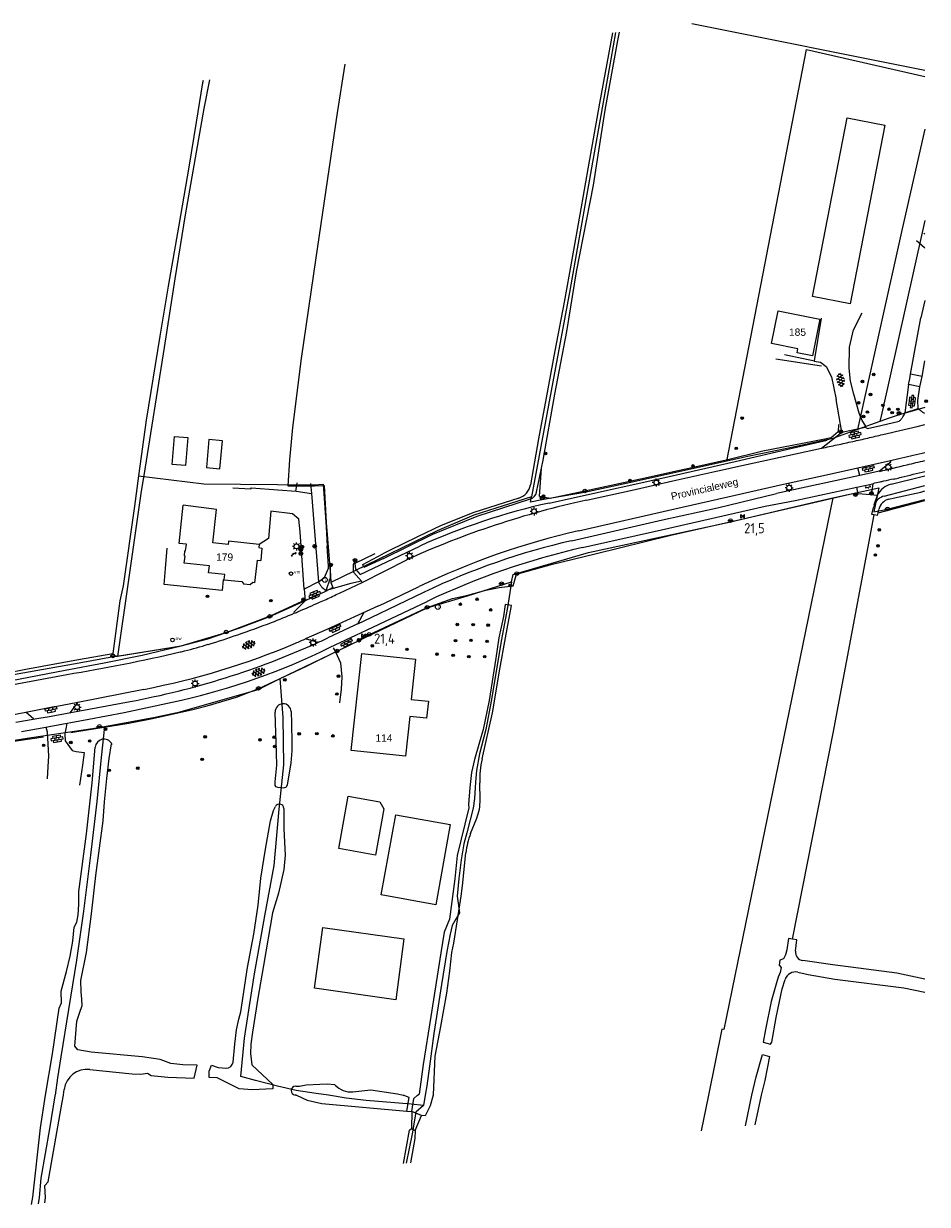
# Model space of a CAD drawing. Header units: metres. Extents: x 117922 to 130630, y 447724 to 454087.
# Tile 60 of 61: x 127068 to 127290, y 451473 to 451764. Entities that reach past the tile are written whole.
import ezdxf

# ---------------------------------------------------------------- set-up
doc = ezdxf.new("R2010")
doc.units = ezdxf.units.M
doc.layers.get('0').update_dxf_attribs({"color": 8})
for name, color, linetype, lineweight in [('B01', 8, 'Continuous', 0), ('B02', 8, 'Continuous', 0), ('B03', 8, 'Continuous', 0), ('G01', 8, 'Continuous', 0), ('Q05', 8, 'Continuous', 0), ('Q19', 8, 'Continuous', 0), ('T00', 8, 'Continuous', 0), ('T07', 8, 'Continuous', 0), ('T09', 8, 'Continuous', 0), ('V00', 8, 'Continuous', 0), ('W00', 8, 'Continuous', 0), ('Z02', 7, 'Continuous', 0), ('Z06', 7, 'Continuous', 0)]:
    doc.layers.add(name, color=color, linetype=linetype, lineweight=lineweight)
for name, color, linetype in [('SYM-GV1', 8, 'Continuous'), ('SYM-OV4', 8, 'Continuous'), ('TOPOT21', 8, 'Continuous'), ('TOPOT26', 8, 'Continuous'), ('TOPOT28', 8, 'Continuous'), ('TOPOT30', 1, 'Continuous'), ('TOPOT36', 8, 'Continuous'), ('TOPOT52', 8, 'Continuous'), ('TOPOT79', 8, 'Continuous'), ('TOPOT94', 8, 'Continuous')]:
    doc.layers.add(name, color=color, linetype=linetype)
doc.styles.add('ISO', font='ISO')
doc.styles.add('Z02', font='arial.ttf', dxfattribs={"height": 1.8})
doc.styles.add('Z06', font='arial.ttf', dxfattribs={"height": 1.8})

# ---------------------------------------------------------------- blocks, each defined once
blk = doc.blocks.new('asfalt6')
at = {"color": 0, "linetype": 'ByBlock', "lineweight": -2}
for p, q in [((-0.93, 0.18), (0.7, 1.13)), ((-0.89, -0.52), (0.89, 0.52)), ((-0.89, 0.52), (0.89, -0.52)), ((-0.76, 1.01), (0.3, 1.62)), ((-0.7, 1.13), (0.93, 0.18)), ((-0.3, 1.62), (0.76, 1.01)), ((-0.93, -0.18), (0.7, -1.13)), ((-0.76, -1.01), (0.3, -1.62)), ((-0.7, -1.13), (0.93, -0.18)), ((-0.3, -1.62), (0.76, -1.01))]:
    blk.add_line(p, q, dxfattribs=at)
blk = doc.blocks.new('paal')
at = {"color": 0}
for radius in [0.45, 0.2]:
    blk.add_circle((0, 0), radius, dxfattribs=at)
blk = doc.blocks.new('lichtmast')
at = {"color": 0}
for p, q in [((-0.6, 0), (-1, 0)), ((-0.71, 0.71), (-0.42, 0.42)), ((0, 0.6), (0, 1)), ((0.42, 0.42), (0.71, 0.71)), ((0.6, 0), (1, 0)), ((-0.42, -0.42), (-0.71, -0.71)), ((0, -0.6), (0, -1)), ((0.42, -0.42), (0.71, -0.71))]:
    blk.add_line(p, q, dxfattribs=at)
blk.add_circle((0, 0), 0.6, dxfattribs=at)
blk = doc.blocks.new('vlaggenmast')
at = {"color": 0}
blk.add_circle((0, 0), 0.45, dxfattribs=at)
at = {"color": 0, "style": 'ISO'}
blk.add_attdef('VLAGGENMAST', (0.7, 0), '', height=0.9, dxfattribs=at)
blk = doc.blocks.new('boom')
at = {"color": 0}
for radius in [0.315, 0.225, 0.135]:
    blk.add_circle((0, 0), radius, dxfattribs=at)
blk = doc.blocks.new('afsl-water')
at = {"color": 0}
blk.add_circle((0, 0), 0.45, dxfattribs=at)
at = {"color": 0, "style": 'ISO'}
blk.add_attdef('AFSL-WATER', (0.7, 0), '', height=0.9, dxfattribs=at)
blk = doc.blocks.new('klinkers4')
at = {"color": 0, "linetype": 'ByBlock', "lineweight": -2}
for p, q in [((0, 1.5), (-0.5, 1.5)), ((-0.5, 1.5), (-0.5, 0.5)), ((-0.5, 0.5), (-0.5, -0.5)), ((0, 0.5), (-0.5, 0.5)), ((0, 1.5), (0, 1)), ((0.5, 1), (0, 1)), ((0, 1), (0, 0.5)), ((0, 0.5), (0, 0)), ((0.5, 0), (0, 0)), ((0, 0), (0, -0.5)), ((0.5, 0), (0.5, 1)), ((0.5, -1), (0.5, 0)), ((-0.5, -0.5), (-0.5, -1.5)), ((0, -0.5), (-0.5, -0.5)), ((-0.5, -1.5), (0, -1.5)), ((0, -0.5), (0, -1)), ((0, -1), (0.5, -1)), ((0, -1), (0, -1.5))]:
    blk.add_line(p, q, dxfattribs=at)
blk = doc.blocks.new('klinkers6')
at = {"color": 0, "linetype": 'ByBlock', "lineweight": -2}
for p, q in [((-0.25, 1), (-0.75, 1)), ((-0.75, 1), (-0.75, 0)), ((-0.25, 0), (-0.75, 0)), ((-0.75, 0), (-0.75, -1)), ((0.25, 1.5), (-0.25, 1.5)), ((-0.25, 1.5), (-0.25, 0.5)), ((0.25, 0.5), (-0.25, 0.5)), ((-0.25, 0.5), (-0.25, -0.5)), ((0.25, 0.5), (0.25, 1.5)), ((0.75, 1), (0.25, 1)), ((0.25, -0.5), (0.25, 0.5)), ((0.75, 0), (0.75, 1)), ((-0.75, -1), (-0.25, -1)), ((-0.25, -0.5), (-0.25, 0)), ((0.25, -0.5), (-0.25, -0.5)), ((-0.25, -0.5), (-0.25, -1.5)), ((-0.25, -1.5), (0.25, -1.5)), ((0.75, 0), (0.25, 0)), ((0.25, 0), (0.25, -0.5)), ((0.25, -1.5), (0.25, -0.5)), ((0.25, -1), (0.75, -1)), ((0.75, -1), (0.75, 0))]:
    blk.add_line(p, q, dxfattribs=at)
blk = doc.blocks.new('klinkers2')
at = {"color": 0, "linetype": 'ByBlock', "lineweight": -2}
for p, q in [((-0.31, 0.5), (0, 0.5)), ((0, -0.75), (0, 0.75)), ((0, 0), (0.31, 0)), ((0, -0.5), (-0.31, -0.5))]:
    blk.add_line(p, q, dxfattribs=at)
blk = doc.blocks.new('grensmarkering')
at = {"color": 0}
blk.add_line((-0.67, 0), (0.67, 0), dxfattribs=at)
blk.add_circle((0, 0), 0.45, dxfattribs=at)
blk = doc.blocks.new('inspectieput')
at = {"color": 0}
blk.add_circle((0, 0), 0.6, dxfattribs=at)
at = {"color": 0, "linetype": 'Continuous', "style": 'ISO'}
blk.add_attdef('I', (0, -0.39), '', height=0.8, dxfattribs=at)
blk = doc.blocks.new('kilometerpaal')
at = {"color": 0}
for p, q in [((-0.44, 0.44), (0.44, -0.44)), ((-0.44, -0.44), (-0.44, 0.44)), ((0.44, 0.44), (-0.44, -0.44)), ((0.44, -0.44), (0.44, 0.44))]:
    blk.add_line(p, q, dxfattribs=at)
at = {"color": 0, "style": 'ISO'}
blk.add_attdef('KILOMETERPAAL', (0.59, 0.87), '', height=2.5, dxfattribs=at)

msp = doc.modelspace()

# ---------------------------------------------------------------- linework, layer by layer
at = {"layer": 'B01', "flags": 128}
for points in [[(127263.74, 451691.18), (127261.94, 451682.16), (127258.16, 451682.91), (127258.36, 451683.9), (127251.9, 451685.18), (127253.5, 451693.22), (127263.74, 451691.18)], [(127105.99, 451635.96), (127106.99, 451645.35)], [(127115.17, 451644.31), (127106.99, 451645.35)], [(127114.26, 451636.12), (127115.17, 451644.31)], [(127107.74, 451635.78), (127105.99, 451635.96)], [(127107.56, 451634.13), (127107.74, 451635.78)], [(127118.02, 451635.71), (127114.26, 451636.12)], [(127118.1, 451636.47), (127118.02, 451635.71)], [(127125.68, 451635.64), (127118.1, 451636.47)], [(127125.68, 451635.64), (127125.6, 451634.91)], [(127125.6, 451634.91), (127126.37, 451634.81)], [(127126.37, 451634.81), (127126.05, 451631.71)], [(127107.24, 451631.09), (127107.42, 451632.84)], [(127107.42, 451632.84), (127107.26, 451632.85), (127107.39, 451634.15), (127107.56, 451634.13)], [(127124.65, 451626.22), (127125.26, 451631.81)], [(127125.26, 451631.81), (127126.05, 451631.71)], [(127113.41, 451630.43), (127107.24, 451631.09)], [(127113.22, 451628.68), (127113.41, 451630.43)], [(127117.22, 451628.26), (127113.22, 451628.68)], [(127117.08, 451627), (127117.22, 451628.26)], [(127117.08, 451627), (127121.39, 451626.55)], [(127121.39, 451626.55), (127121.88, 451625.95)], [(127123.49, 451625.78), (127121.88, 451625.95)], [(127124.1, 451626.28), (127123.49, 451625.78)], [(127124.65, 451626.22), (127124.1, 451626.28)], [(127167.35, 451597.08), (127166.89, 451592.89), (127162.8, 451593.33), (127161.74, 451583.52), (127148.37, 451584.96), (127150.94, 451608.84), (127164.19, 451607.41), (127163.13, 451597.54), (127167.35, 451597.08)], [(127161.31, 451538.51), (127159.3, 451523.55), (127139.32, 451526.4), (127141.32, 451541.35), (127161.31, 451538.51)]]:
    msp.add_lwpolyline(points, dxfattribs=at)
at = {"layer": 'B02', "flags": 128}
for points in [[(127108.13, 451662), (127107.53, 451655.13), (127104.24, 451655.42), (127104.84, 451662.29), (127108.13, 451662)], [(127113.29, 451661.52), (127112.69, 451654.62), (127115.96, 451654.34), (127116.62, 451661.2), (127113.29, 451661.52)]]:
    msp.add_lwpolyline(points, dxfattribs=at)
at = {"layer": 'B03', "flags": 128}
for points in [[(127279.8, 451738.95), (127271.25, 451694.94), (127261.95, 451696.75), (127270.49, 451740.76), (127279.8, 451738.95)], [(127156.41, 451570.54), (127154.36, 451559.17), (127145.26, 451560.81), (127147.58, 451573.68), (127155.38, 451572.28), (127156.41, 451570.54)], [(127172.73, 451566.72), (127169.18, 451546.96), (127155.76, 451549.37), (127159.31, 451569.12), (127172.73, 451566.72)]]:
    msp.add_lwpolyline(points, dxfattribs=at)
at = {"layer": 'G01', "flags": 128}
for points in [[(127232.23, 451763.99), (127289.67, 451752.53)], [(127213.46, 451761.8), (127212.29, 451755.21), (127207.52, 451728.44), (127204.28, 451709.89), (127202.23, 451698.26), (127198.04, 451675.75), (127192.78, 451647.42)], [(127240.83, 451656.2), (127260.51, 451757.58)], [(127260.51, 451757.58), (127289.67, 451750.99)], [(127146.76, 451754.03), (127144.91, 451741.97), (127139.62, 451706.31), (127136.04, 451681.51), (127133.89, 451664.47), (127133.18, 451656.53), (127132.77, 451650.12), (127139.3, 451650.15), (127141.65, 451650.2), (127142.2, 451641.1), (127143.21, 451628.07), (127143.35, 451626.33)], [(127113.43, 451750.15), (127112.02, 451743.05), (127107.49, 451716.91), (127104.9, 451701.14), (127102.24, 451684.2), (127097.24, 451652.65), (127096.64, 451648.84), (127093.39, 451626.37), (127090.82, 451608.08)], [(127289.67, 451738), (127284.07, 451713.42), (127273.01, 451663.97)], [(127289.67, 451715.48), (127288.99, 451712.5), (127279.05, 451668.03)], [(127289.67, 451669.43), (127283.66, 451667.68), (127283.03, 451667.52), (127280.64, 451666.72), (127278.59, 451665.98)], [(127279.05, 451668.03), (127278.59, 451665.98)], [(127273.01, 451663.97), (127266.7, 451661.69), (127255.63, 451659.29), (127246, 451657.35), (127240.83, 451656.2)], [(127278.59, 451665.98), (127273.01, 451663.97)], [(127240.83, 451656.2), (127217.24, 451650.95), (127205.8, 451648.49), (127195.32, 451646.72), (127192.52, 451646.12), (127192.78, 451647.42)], [(127266.97, 451647.14), (127278.29, 451649.66), (127277.08, 451643.69), (127280.45, 451644.35), (127289.67, 451646.74)], [(127192.78, 451647.42), (127178.58, 451642.88), (127169.55, 451639.05), (127143.35, 451626.33)], [(127187.82, 451626.45), (127188.22, 451628.33), (127206.79, 451633.72), (127241.48, 451641.19), (127264.45, 451646.58), (127266.97, 451647.14)], [(127266.97, 451647.14), (127240.12, 451516.19), (127239.63, 451516.29), (127236.31, 451500)], [(127143.35, 451626.33), (127143.83, 451625.06), (127141.85, 451624.01), (127133.02, 451620.01), (127128.19, 451617.85), (127120.87, 451615.07), (127117.46, 451613.93), (127112.98, 451612.38), (127106.35, 451610.65), (127102.45, 451609.96), (127090.82, 451608.08)], [(127130.86, 451602.65), (127145.18, 451609.61), (127153.84, 451613.79), (127167.07, 451620.07), (127177.03, 451623.03), (127187.82, 451626.45)], [(127187.82, 451626.45), (127186.84, 451620.14), (127185.29, 451611.89), (127182.87, 451597.48), (127181.51, 451590.11), (127179.97, 451584.14), (127179.2, 451580.05), (127178.93, 451577.15), (127178.72, 451573.12), (127178.4, 451570.73), (127177.68, 451567.85), (127176.79, 451564.64), (127176.12, 451561.98), (127175.39, 451557.97), (127174.87, 451553.41), (127174.45, 451549.03), (127175.04, 451544.91), (127174.21, 451543.55), (127173.25, 451541.81), (127172.73, 451539.68), (127171.92, 451535.44), (127170.62, 451527.29), (127168.7, 451515.22), (127167.59, 451507.22), (127166.95, 451502.31), (127166.55, 451500)], [(127090.82, 451608.08), (127089.8, 451608.01), (127081.37, 451606.47), (127063.8, 451603.29), (127047.29, 451600.13), (127039.6, 451598.67), (127010.99, 451593.34), (127000, 451591.49)], [(127087.62, 451590.85), (127100.07, 451593.17), (127106.23, 451594.44), (127125.44, 451599.98), (127130.86, 451602.65)], [(127142.74, 451500), (127139.69, 451500.48), (127134.81, 451501.15), (127130.17, 451502.25), (127124.76, 451503.69), (127121.17, 451504.62), (127122.06, 451514.04), (127123.86, 451525.77), (127124.54, 451529.9), (127127.05, 451544.24), (127129.36, 451556.65), (127130.63, 451570.47), (127131.73, 451581.39), (127131.6, 451593.05), (127130.86, 451602.65)], [(127013.96, 451578.2), (127018.23, 451579.07), (127027.01, 451580.69), (127042, 451583.39), (127058.99, 451586.53), (127069.6, 451588.12), (127084.6, 451590.37), (127087.62, 451590.85)], [(127087.62, 451590.85), (127086.78, 451583.24), (127085.7, 451572.4), (127084.15, 451559.12), (127082.43, 451545.34), (127080.72, 451533.31), (127078.71, 451521.16), (127076.82, 451509.45), (127076.04, 451504.29)], [(127076.04, 451504.29), (127075.39, 451500)], [(127075.39, 451500), (127075.37, 451499.86), (127074.01, 451491.77), (127071.87, 451479.62), (127071.46, 451474.82), (127071.23, 451473.31)], [(127166.13, 451497.53), (127163.12, 451497.79), (127152.01, 451498.69), (127147.11, 451499.31), (127142.74, 451500)], [(127166.13, 451497.53), (127164.3, 451495.84), (127163.34, 451490.49), (127161.88, 451483.27)], [(127166.55, 451500), (127166.13, 451497.53)], [(127236.31, 451500), (127234.52, 451491.25)]]:
    msp.add_lwpolyline(points, dxfattribs=at)
at = {"layer": 'Q05', "flags": 128}
msp.add_lwpolyline([(127140.32, 451626.47), (127141.77, 451627.53)], dxfattribs=at)
at = {"layer": 'Q19', "flags": 128}
for points in [[(127252.93, 451681.4), (127264.19, 451679.72)], [(127277.14, 451642.96), (127276.6, 451643.04)], [(127277.94, 451642.84), (127277.14, 451642.96)], [(127046.76, 451598.93), (127050.7, 451599.63), (127064.64, 451602.17), (127077.88, 451604.73), (127087.52, 451606.51), (127096.84, 451608.4), (127106.48, 451610.7)], [(127257.06, 451538.45), (127256.07, 451538.6)], [(127258.14, 451538.29), (127257.06, 451538.45)]]:
    msp.add_lwpolyline(points, dxfattribs=at)
at = {"layer": 'T00', "flags": 128}
for points in [[(127111.86, 451749.97), (127111.72, 451749.42), (127110.15, 451739.71), (127108.33, 451728.65), (127105.88, 451714.34), (127103.28, 451699.28), (127101.2, 451687.03), (127097.86, 451666.27), (127095.99, 451652.63)], [(127268.41, 451665.25), (127268.25, 451663.43), (127266.57, 451661.99), (127264.61, 451661.53), (127249.71, 451658.67), (127241.15, 451656.55), (127219.63, 451651.78), (127205.89, 451648.84), (127197.39, 451647.03), (127194.71, 451647.5), (127195.24, 451654.51)], [(127095.99, 451652.63), (127094.96, 451645.09), (127092.19, 451625.47), (127091.34, 451621.8), (127089.66, 451608.83), (127089.67, 451608.82)], [(127095.99, 451652.63), (127112.04, 451650.66), (127139.26, 451650.39)], [(127139.26, 451650.39), (127141.41, 451650.55), (127142.18, 451640.05)], [(127149.92, 451612.09), (127166.93, 451620.1), (127173.33, 451622.37), (127177.09, 451623.24), (127181.49, 451624.41), (127184.77, 451625.11), (127188.25, 451625.5), (127189.02, 451628.36), (127197.9, 451630.87), (127208.4, 451633.37), (127227.08, 451637.94), (127243.84, 451641.78), (127272.22, 451648.33)], [(127272.22, 451648.33), (127276.21, 451647.99)], [(127276.21, 451647.99), (127277.99, 451647.82)], [(127142.18, 451640.05), (127142.42, 451635.31)], [(127141.77, 451627.53), (127142.79, 451629.83), (127142.75, 451630.38), (127142.42, 451635.31)], [(127143.26, 451630.49), (127142.75, 451630.38)], [(127106.48, 451610.7), (127117.8, 451614.09), (127128.5, 451618.09), (127137.33, 451622.19)], [(127046.3, 451600.69), (127053.08, 451602), (127068.18, 451604.96), (127081.14, 451607.36), (127089.67, 451608.82)], [(127079.28, 451589.36), (127080.79, 451589.6), (127093.57, 451591.7), (127099.43, 451592.85), (127109.37, 451595.03), (127112.91, 451595.97), (127120.06, 451598.09), (127125.6, 451600.18), (127137.18, 451605.65), (127144.46, 451609.22)], [(127089.67, 451608.82), (127090.14, 451608.31), (127090.66, 451608.21), (127106.48, 451610.7)], [(127049.5, 451584.84), (127050.65, 451585.12), (127072.53, 451588.28)], [(127162.02, 451496.08), (127163.24, 451495.98)], [(127163.24, 451495.98), (127163.23, 451491.81)], [(127164.14, 451491.3), (127165.67, 451495.06)]]:
    msp.add_lwpolyline(points, dxfattribs=at)
at = {"layer": 'T07', "flags": 128}
msp.add_lwpolyline([(127257.06, 451538.45), (127267.06, 451589.17), (127277.14, 451642.96)], dxfattribs=at)
at = {"layer": 'T09', "flags": 128}
for points in [[(127197.13, 451645.89), (127204.09, 451647.45), (127224.87, 451652.03), (127242.89, 451656.11), (127256.97, 451659.41), (127265.55, 451661.38)], [(127281.31, 451650.55), (127289.67, 451652.59)], [(127277.16, 451645.45), (127277.99, 451647.82)], [(127278.1, 451643.5), (127289.67, 451646.5)], [(127150.57, 451628.29), (127165.23, 451635.27)], [(127154.2, 451633.38), (127149.27, 451630.98)], [(127149.27, 451630.98), (127149.38, 451629.61)], [(127149.38, 451629.61), (127150.57, 451628.29)]]:
    msp.add_lwpolyline(points, dxfattribs=at)
at = {"layer": 'T09'}
for centre, radius, start, end in [((127282.5, 451645.71), 4.98, 103.8001, 154.9195), ((127233.08, 451484.68), 165.18, 102.5734, 114.2545)]:
    msp.add_arc(centre, radius, start, end, dxfattribs=at)
at = {"layer": 'V00', "flags": 128}
for points in [[(127289.57, 451708.77), (127287.55, 451710.52)], [(127289.41, 451712.34), (127289.67, 451712.24)], [(127289.67, 451695.76), (127288.65, 451691.5)], [(127272.1, 451688.58), (127274.16, 451692.76)], [(127262.44, 451680.89), (127264.2, 451691.43)], [(127286.14, 451677.63), (127288.65, 451691.5)], [(127271.07, 451684.31), (127272.1, 451688.58)], [(127271.01, 451679.12), (127271.07, 451684.31)], [(127255.09, 451682.47), (127262.44, 451680.89)], [(127262.41, 451680.88), (127263.95, 451680.61)], [(127288.97, 451677.04), (127289.67, 451680.92)], [(127263.95, 451680.61), (127265.34, 451679.51)], [(127265.34, 451679.51), (127266.65, 451676.96)], [(127271.36, 451675.89), (127271.01, 451679.12)], [(127266.65, 451676.96), (127267.81, 451671.42)], [(127272.15, 451672.69), (127271.36, 451675.89)], [(127285.65, 451675.07), (127284.73, 451668.15)], [(127285.65, 451675.07), (127285.72, 451675.43)], [(127288.44, 451674.5), (127285.65, 451675.07)], [(127285.72, 451675.43), (127285.92, 451676.46)], [(127285.92, 451676.46), (127286.14, 451677.63)], [(127288.97, 451677.04), (127286.14, 451677.63)], [(127288.44, 451674.5), (127288.66, 451675.56)], [(127288.66, 451675.56), (127288.97, 451677.04)], [(127273.48, 451667.99), (127272.15, 451672.69)], [(127287.98, 451669.15), (127287.89, 451671.13), (127288.44, 451674.5)], [(127269.22, 451663.36), (127267.81, 451671.42)], [(127284.73, 451668.15), (127287.98, 451669.15)], [(127274.17, 451666.25), (127273.48, 451667.99)], [(127275.07, 451664.85), (127274.17, 451666.25)], [(127264.18, 451659.4), (127269.22, 451663.36)], [(127269.22, 451663.36), (127274.93, 451664.62)], [(127274.93, 451664.62), (127275.07, 451664.85)], [(127274.93, 451664.62), (127275.49, 451664.24)], [(127275.49, 451664.24), (127278.78, 451664.99)], [(127278.78, 451664.99), (127283.35, 451666.08)], [(127287.71, 451664.73), (127289.67, 451665.21)], [(127245.75, 451655.4), (127264.18, 451659.4)], [(127206.31, 451646.6), (127217.54, 451649.05), (127227.6, 451651.33), (127238.62, 451653.85), (127245.75, 451655.4)], [(127265.38, 451652.81), (127273.16, 451654.56)], [(127273.16, 451654.56), (127281.17, 451656.39)], [(127273.59, 451652.64), (127273.16, 451654.56)], [(127281.22, 451655.93), (127278.46, 451653.71)], [(127281.22, 451655.93), (127281.12, 451656.38)], [(127204.37, 451639.04), (127228.03, 451644.46), (127242.93, 451647.83), (127254.79, 451650.56), (127265.38, 451652.81)], [(127273.59, 451652.64), (127253.07, 451648.21)], [(127278.46, 451653.71), (127273.59, 451652.64)], [(127119.22, 451649.66), (127123.6, 451649.37)], [(127123.6, 451649.37), (127123.75, 451649.64)], [(127123.75, 451649.64), (127130.26, 451649.18)], [(127130.26, 451649.18), (127134.78, 451648.81)], [(127134.96, 451650.89), (127134.65, 451648.77)], [(127134.78, 451648.81), (127138.6, 451648.27)], [(127138.65, 451648.24), (127138.38, 451650.7)], [(127257.68, 451646.51), (127272.9, 451649.79)], [(127272.9, 451649.79), (127276.83, 451650.64)], [(127273.2, 451648.03), (127272.9, 451649.79)], [(127276.83, 451650.64), (127276.49, 451648.28)], [(127138.6, 451648.27), (127140.32, 451626.47)], [(127202.63, 451636.62), (127225.05, 451641.74), (127238.55, 451644.7), (127253.07, 451648.21)], [(127205.31, 451634.9), (127224.76, 451639.3), (127250.3, 451645.13), (127257.68, 451646.51)], [(127128.59, 451643.87), (127127.95, 451637.15)], [(127133.89, 451643.21), (127128.59, 451643.87)], [(127135.41, 451641.92), (127133.89, 451643.21)], [(127135.74, 451638.83), (127135.41, 451641.92)], [(127127.95, 451637.15), (127125.71, 451635.68)], [(127136.77, 451624.68), (127135.74, 451638.83)], [(127102.63, 451629.77), (127103.04, 451634.75)], [(127148.88, 451630.82), (127149.29, 451631.61)], [(127151.01, 451626.3), (127162.05, 451631.91)], [(127162.05, 451631.91), (127162.02, 451631.9), (127161.99, 451631.88)], [(127102.31, 451625.86), (127102.63, 451629.77)], [(127143.23, 451627.44), (127143.26, 451630.49)], [(127148.88, 451628.85), (127148.88, 451630.82)], [(127150.85, 451626.65), (127148.88, 451628.85)], [(127116.56, 451624.33), (127102.31, 451625.86)], [(127116.81, 451627.01), (127116.56, 451624.33)], [(127117.08, 451627), (127116.81, 451627.01)], [(127140.32, 451626.47), (127136.77, 451624.68)], [(127142.18, 451624.32), (127143.23, 451627.44)], [(127148.22, 451626.08), (127142.18, 451624.32)], [(127145.49, 451623.72), (127151.01, 451626.3)], [(127150.85, 451626.65), (127148.22, 451626.08)], [(127151.01, 451626.3), (127150.85, 451626.65)], [(127136.77, 451624.68), (127136.98, 451621.8)], [(127150.01, 451616.16), (127153.25, 451617.68), (127166.27, 451623.92)], [(127154.94, 451620.5), (127156.54, 451621.23), (127165.05, 451625.31)], [(127166.27, 451623.92), (127166.3, 451623.93)], [(127136.98, 451621.8), (127134.19, 451619.04)], [(127154.94, 451620.5), (127142.35, 451614.75), (127137.27, 451612.52)], [(127149.51, 451613.33), (127152.25, 451614.62), (127167.05, 451621.66)], [(127167.05, 451621.66), (127167.09, 451621.68)], [(127134.19, 451619.04), (127134.33, 451618.74)], [(127150.01, 451616.16), (127151.51, 451618.98)], [(127150.47, 451616.37), (127142.57, 451612.66)], [(127140.2, 451611.57), (127137.05, 451612.42)], [(127143.19, 451610.35), (127149.51, 451613.33)], [(127140.73, 451609.19), (127143.19, 451610.35)], [(127143.93, 451610.2), (127144.46, 451609.23)], [(127144.46, 451609.23), (127145.72, 451606.55), (127146.06, 451603.06), (127145.85, 451600.03), (127145.46, 451596.66)], [(127047.02, 451597.88), (127049.98, 451598.45), (127064.64, 451601.11), (127078.3, 451603.66)], [(127080.99, 451596.86), (127097.28, 451600.01)], [(127071.9, 451592.96), (127073.52, 451593.22), (127093.9, 451597)], [(127072.26, 451590.54), (127073.93, 451590.84), (127083.73, 451592.67), (127092.41, 451594.32), (127104.21, 451596.85)], [(127075.41, 451595.78), (127080.99, 451596.86)], [(127080.99, 451596.86), (127079.02, 451594.24)], [(127063.49, 451593.48), (127068.2, 451594.39)], [(127068.2, 451594.39), (127075.2, 451595.74), (127075.41, 451595.78)], [(127070.19, 451592.68), (127068.2, 451594.39)], [(127065.75, 451591.95), (127071.9, 451592.96)], [(127067.12, 451589.61), (127072.26, 451590.54)], [(127073.1, 451590.7), (127073.3, 451590.09)], [(127078.12, 451590.66), (127077.83, 451589.08)], [(127078.31, 451591.64), (127078.12, 451590.66)], [(127073.3, 451590.09), (127073.48, 451589.52)], [(127073.48, 451589.52), (127073.78, 451583.51)], [(127077.83, 451589.08), (127077.86, 451587.33)], [(127077.86, 451587.33), (127079.65, 451584.96)], [(127079.65, 451584.96), (127080.64, 451584.7)], [(127073.78, 451583.51), (127073.62, 451580.98)], [(127080.64, 451584.7), (127082.6, 451584.46)], [(127082.6, 451584.46), (127082.14, 451581.32)], [(127073.62, 451580.98), (127073.43, 451577.99)], [(127082.14, 451581.32), (127081.42, 451576.37)]]:
    msp.add_lwpolyline(points, dxfattribs=at)
at = {"layer": 'V00'}
for centre, radius, start, end in [((127285.76, 451704.37), 5.82, 47.8037, 49.066), ((127292.28, 451673.77), 6.32, 227.0558, 232.6143), ((127279.96, 451669.86), 5.08, 311.8707, 319.7529), ((127279.99, 451669.81), 5.03, 319.9548, 327.9423), ((127279.9, 451669.85), 5.13, 328.1095, 334.3587), ((127279.87, 451669.84), 5.15, 334.6251, 340.8596), ((127292.53, 451673.96), 6.62, 231.9181, 237.2241), ((127292.93, 451674.5), 7.29, 236.8285, 242.7355), ((127293.02, 451674.7), 7.5, 242.8212, 243.4633), ((127020.56, 452787.56), 1154.17, 282.95351, 283.38365), ((127166.4, 452132.92), 483.5, 282.1345, 282.6014), ((127161.48, 452158.48), 509.52, 282.5141, 282.9403), ((127137.95, 452261.1), 614.8, 282.93579, 283.28908), ((127163.15, 452144.89), 495.88, 281.7554, 282.2106), ((127104.7, 452434.01), 797.39, 282.78528, 283.19949), ((127104.53, 452434.11), 797.53, 283.20976, 283.42282), ((126920.84, 453177.96), 1565.65, 283.20392, 283.45943), ((126921.45, 453179.68), 1567.17, 283.42299, 283.589), ((127625.91, 450047.86), 1640.4, 102.10425, 102.19271), ((127276.34, 451677.58), 26.39, 282.2392, 283.1673), ((127256.02, 451764.84), 115.99, 283.1232, 283.8827), ((125926.76, 457166.46), 5678.75, 283.82611, 283.88662), ((127342.65, 451378.09), 280.39, 103.2062, 103.5759), ((127299.13, 451562.01), 91.38, 102.4309, 102.9895), ((127252.85, 451432.44), 219.16, 102.2604, 114.475), ((127246.23, 451456.01), 187.75, 102.8831, 115.6183), ((127241.31, 451467.43), 173.55, 102.8785, 115.6084), ((127245.74, 451456.21), 183.21, 102.75, 115.4244), ((127144.64, 451628.28), 4.68, 202.613, 212.6966), ((127144.33, 451628.09), 4.32, 212.7773, 223.6936), ((127144.35, 451628.04), 4.3, 223.0637, 231.3615), ((127144.26, 451627.88), 4.12, 230.9272, 239.6011), ((127003.31, 451922.47), 330.85, 294.8101, 295.4503), ((119149.03, 470014.01), 20053.71, 293.468667, 293.484818), ((127106.72, 451698.93), 84.55, 293.5876, 294.7657), ((127076, 451755.64), 148.81, 290.7514, 293.0769), ((126811.67, 452372.81), 820.21, 293.1655, 293.24492), ((127018.67, 451906.28), 309.99, 289.1626, 290.7958), ((127057.39, 451793.93), 200.28, 280.5016, 294.3461), ((127061.78, 451783.67), 187.07, 280.9396, 292.9164), ((127077.71, 451727.34), 121.53, 284.0801, 286.9531), ((127058.26, 451791.68), 188.75, 286.9068, 289.2287), ((127061.97, 451783.37), 186.71, 292.8989, 293.7849), ((127045.05, 451820.85), 229.9, 294.3844, 295.0989), ((127008.76, 452026.17), 428.2, 279.3466, 283.1573), ((127068.89, 451761.55), 168.45, 282.1048, 295.2446), ((127097.14, 451649.51), 41.31, 282.7085, 284.2045)]:
    msp.add_arc(centre, radius, start, end, dxfattribs=at)
at = {"layer": 'W00', "flags": 128}
for points in [[(127212.71, 451761.71), (127209.51, 451744.37), (127206.67, 451728.25), (127204.89, 451718.4), (127202.71, 451705.86), (127200.76, 451695.37), (127198.5, 451683.36), (127196.36, 451671.78), (127194.48, 451661.67), (127192.49, 451650.41)], [(127195.24, 451654.51), (127195.65, 451656.49), (127198.54, 451672.75), (127201.42, 451688.16), (127203.87, 451702.86), (127208.02, 451724.19), (127210.89, 451742.65), (127214.01, 451759.79), (127214.4, 451761.91)], [(127193.99, 451648.55), (127195.24, 451654.51)], [(127279.64, 451647.6), (127289.67, 451650.24)], [(127280.75, 451646.82), (127282.17, 451647.16), (127288.63, 451648.6), (127289.67, 451648.88)], [(127189.6, 451647.1), (127178.58, 451643.57), (127170.5, 451640.32), (127164.7, 451637.55), (127157.81, 451634.2), (127156.12, 451633.41)], [(127156.3, 451632.25), (127168.48, 451638.2), (127179.38, 451642.64), (127192.54, 451646.94)], [(127276.6, 451643.04), (127276.96, 451644.78)], [(127277.94, 451642.84), (127278.1, 451643.5)], [(127278.1, 451643.5), (127278.29, 451644.34)], [(127151.2, 451630.79), (127156.12, 451633.41)], [(127156.3, 451632.25), (127151.46, 451630.03)], [(127151.46, 451630.03), (127151.2, 451630.79)], [(127180.6, 451582.92), (127183.16, 451594.19), (127184.96, 451604.99), (127186.39, 451612.68), (127187.84, 451620.66), (127186.28, 451620.88), (127185.84, 451617.98), (127184.71, 451612.73), (127183.94, 451607.65), (127182.29, 451597.24), (127180.85, 451590.13), (127179.97, 451586.98), (127178.7, 451582.7), (127177.98, 451579.55), (127177.57, 451575.85), (127177.27, 451571.67), (127177.29, 451570.78), (127174.41, 451559.05), (127173.84, 451553.29), (127172.56, 451543.35), (127171.28, 451540.17), (127170.39, 451535.06), (127167.95, 451519.41), (127166.07, 451507.59), (127165.06, 451500.3)], [(127133.55, 451594.55), (127133.65, 451591.57), (127133.71, 451586.83), (127133.7, 451584.82), (127133.48, 451581.86), (127132.57, 451576.36), (127132.23, 451575.85), (127131.55, 451575.69), (127130.29, 451575.81), (127129.83, 451575.97), (127129.61, 451576.33), (127129.63, 451577.25), (127130.06, 451581.34), (127129.98, 451584.32), (127129.64, 451594.42)], [(127073.06, 451500), (127074.79, 451510.18), (127076.4, 451521.47), (127076.95, 451522.78), (127076.91, 451525.68), (127078.22, 451530.49), (127079.14, 451534.27), (127079.79, 451537.95), (127080.15, 451541.44), (127080.76, 451542.62), (127081.1, 451544.46), (127081.22, 451546.98), (127081.23, 451550.21), (127083.11, 451564.4), (127084.53, 451576.96), (127085.29, 451585.75)], [(127083.96, 451506.38), (127094.37, 451505.26), (127096.57, 451505.24), (127098.19, 451505.43), (127099.11, 451504.87), (127103.19, 451504.43), (127109.68, 451504.2), (127110.37, 451507.4), (127106.85, 451507.48), (127103.91, 451507.84), (127101.27, 451508.83), (127096.86, 451509.45), (127084.32, 451510.59), (127081.02, 451511.19), (127080.25, 451512.13), (127080.76, 451518.24), (127081.42, 451520.2), (127082.06, 451522.16), (127082.02, 451523.68), (127081.87, 451525.46), (127081.77, 451528.29), (127083.18, 451535.22), (127084.4, 451544.69), (127085.47, 451554.12), (127087.25, 451567.59), (127087.6, 451572.3), (127088.15, 451578.06), (127088.76, 451582.99), (127089.34, 451586.62)], [(127089.34, 451586.62), (127089.43, 451586.43)], [(127180.09, 451572.82), (127179.99, 451576.94)], [(127131.72, 451570.69), (127131.75, 451565.66), (127132.06, 451559.12), (127131.78, 451555.65), (127130.45, 451549.77), (127129, 451544.96), (127126.72, 451531.97), (127125.31, 451523.96), (127124.06, 451515.57), (127123.63, 451512.62), (127123.51, 451510.28), (127123.86, 451507.5), (127129.05, 451502.66), (127129.01, 451501.62), (127123.99, 451501.39), (127120.74, 451501.57), (127115.36, 451504.27), (127113.34, 451504.4), (127113.37, 451505.91), (127113.97, 451507.43), (127115.59, 451506.83), (127117.51, 451506.7)], [(127119.25, 451508.18), (127119.69, 451512.62), (127120.12, 451516.16), (127120.64, 451518.79), (127121.13, 451520.59), (127122.8, 451531.52), (127124.35, 451539.73), (127125.45, 451546.84), (127126.08, 451553.52), (127127.27, 451560.65), (127128.48, 451567.6), (127129.18, 451570.14), (127129.68, 451571.16)], [(127177.75, 451564.46), (127179.27, 451568.26)], [(127168.58, 451500.11), (127169.01, 451509.62), (127170.4, 451516.93), (127171.87, 451525.16), (127172.64, 451530.62), (127173.13, 451535.21), (127173.63, 451537.47), (127174.54, 451543.24), (127175.43, 451549.06), (127175.77, 451551.59), (127176.59, 451559.72)], [(127256.07, 451538.6), (127255.64, 451535.81), (127255.3, 451534.61), (127254.82, 451533.66), (127253.96, 451533.32), (127253.77, 451532.06), (127254.21, 451531.52), (127254.03, 451530.22), (127253.53, 451529.14), (127253.07, 451527.72), (127251.8, 451523.13), (127250.41, 451516.2), (127249.85, 451513.06), (127251.64, 451512.56), (127251.95, 451513.08), (127253.03, 451519.13), (127254.51, 451526.26), (127255.21, 451528.53)], [(127257.77, 451535.54), (127258.14, 451538.29)], [(127289.67, 451528.57), (127282.72, 451530.06), (127275.21, 451531.09), (127266.99, 451532.18), (127259.57, 451533.19)], [(127258.36, 451530.35), (127260.93, 451529.79), (127264.15, 451529.19), (127267.46, 451528.6), (127284.49, 451526.47), (127289.67, 451525.4)], [(127247.06, 451500), (127248.13, 451504.55), (127249.64, 451510.08), (127251.34, 451509.6), (127250.19, 451503.65), (127249.34, 451500)], [(127077.47, 451500.1), (127077.65, 451501.43)], [(127134.68, 451502.27), (127135.61, 451502.27), (127137.29, 451502.55), (127140.59, 451502.77), (127142.43, 451502.82), (127144.29, 451502.68), (127144.43, 451502.53)], [(127148.73, 451500.88), (127153.2, 451501.31), (127154.86, 451501.13), (127159.72, 451500.38), (127161.18, 451500)], [(127069.58, 451473.13), (127069.94, 451474.95), (127071.8, 451492.01), (127073.06, 451500)], [(127072.91, 451473.5), (127073.09, 451474.74), (127072.89, 451477.79), (127073.7, 451478.7), (127077.19, 451498.3), (127077.45, 451500)], [(127077.45, 451500), (127077.47, 451500.1)], [(127134.77, 451500.03), (127134.58, 451500.05)], [(127134.77, 451500.03), (127134.84, 451500)], [(127134.84, 451500), (127137.54, 451498.78), (127141.09, 451497.96), (127162.02, 451496.08)], [(127162.02, 451496.08), (127162.63, 451499.43), (127161.18, 451500)], [(127161.18, 451500), (127161.18, 451500)], [(127163.24, 451495.98), (127163.75, 451499.23), (127164.69, 451500)], [(127164.69, 451500), (127165.06, 451500.3)], [(127168.54, 451500), (127167.81, 451497.39), (127166.59, 451494.96), (127165.67, 451495.06)], [(127168.58, 451500.11), (127168.54, 451500)], [(127245.46, 451492.45), (127247.06, 451500)], [(127247.06, 451500), (127247.06, 451500)], [(127249.34, 451500), (127247.79, 451492.7)], [(127249.34, 451500), (127249.34, 451500)], [(127165.67, 451495.06), (127163.24, 451495.98)], [(127161.22, 451483.2), (127162.72, 451491.41), (127163.23, 451491.81)], [(127163.23, 451491.81), (127164.14, 451491.3)], [(127164.14, 451491.3), (127164.04, 451489.37), (127162.97, 451483.39)]]:
    msp.add_lwpolyline(points, dxfattribs=at)
at = {"layer": 'W00'}
for centre, radius, start, end in [((127188.3, 451651.15), 4.26, 287.7754, 349.9876), ((127191.87, 451649), 2.17, 288.1472, 348.1024), ((127280.58, 451644.03), 3.7, 104.7302, 157.4151), ((127281.53, 451643.59), 3.32, 103.4999, 166.8949), ((127280.66, 451644), 3.79, 157.4666, 168.0504), ((127131.59, 451594.48), 1.96, 2.081, 181.9638), ((127087.45, 451585.57), 2.17, 28.9506, 175.1868), ((127204.33, 451577.52), 24.34, 167.1792, 181.3541), ((127130.65, 451570.68), 1.07, 0.3471, 153.8036), ((127168.5, 451572.55), 11.6, 338.2963, 1.3133), ((127194.07, 451557.95), 17.56, 158.2528, 174.227), ((127259.85, 451535.26), 2.09, 172.3376, 262.2922), ((127257.78, 451527.72), 2.69, 77.6591, 162.6632), ((127083.35, 451500.66), 5.75, 83.8765, 172.2919), ((127117.61, 451508.34), 1.65, 266.1726, 354.3295), ((127134.67, 451501.16), 1.11, 89.9462, 265.209), ((127148.23, 451505.99), 5.14, 222.3807, 275.5783)]:
    msp.add_arc(centre, radius, start, end, dxfattribs=at)

# ---------------------------------------------------------------- block references
at = {"layer": 'SYM-GV1'}
for p, rotation in [((127268.86, 451676.22), 10.83379698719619), ((127123.08, 451610.98), 291.3412903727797), ((127125.52, 451604.23), 289.7591790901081)]:
    msp.add_blockref('asfalt6', p, dxfattribs=dict(at, rotation=rotation))
at = {"layer": 'SYM-OV4'}
for name, p, rotation in [('klinkers6', (127286.49, 451670.9), 352.6782057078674), ('klinkers6', (127272.43, 451662.65), 283.1689486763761), ('klinkers4', (127275.73, 451654.24), 282.1712592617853), ('klinkers2', (127275.63, 451649.81), 282.3591561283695), ('klinkers2', (127134.15, 451633.27), 123.8203374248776), ('klinkers6', (127139.36, 451623.31), 292.1545586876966), ('klinkers4', (127144.44, 451614.88), 294.6765979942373), ('klinkers4', (127147.31, 451611.31), 296.5270359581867), ('klinkers4', (127074.42, 451594.9), 281.7710312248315), ('klinkers6', (127075.87, 451587.8), 280.3693427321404)]:
    msp.add_blockref(name, p, dxfattribs=dict(at, rotation=rotation))
at = {"layer": 'TOPOT21'}
for p in [(127280.62, 451654.75), (127223.49, 451650.94), (127256.2, 451649.66), (127193.39, 451643.84), (127134.88, 451635.21), (127162.73, 451632.9), (127138.97, 451611.53), (127109.89, 451601.43), (127080.83, 451595.6)]:
    msp.add_blockref('lichtmast', p, dxfattribs=at)
at = {"layer": 'TOPOT26'}
for p in [(127277.04, 451677.54), (127274.26, 451675.83), (127276.24, 451672.62), (127273.33, 451670.56), (127279.31, 451669.96), (127280.82, 451668.99), (127283.01, 451668.97), (127289.95, 451670.97), (127244.64, 451666.82), (127274.54, 451667.22), (127275.49, 451668.32), (127281.59, 451668.15), (127196.18, 451658.11), (127243.19, 451659.38), (127232.52, 451655.03), (127217.02, 451651.43), (127195.71, 451647.64), (127278.42, 451639.29), (127278.1, 451635.35), (127277.45, 451633.1), (127187.52, 451625.58), (127112.94, 451622.92), (127128.57, 451621.85), (127175.23, 451620.96), (127179.35, 451622.19), (127182.71, 451619.56), (127174.48, 451615.98), (127178.37, 451615.93), (127182.07, 451615.81), (127153.55, 451610.73), (127174.03, 451611.99), (127177.84, 451612.08), (127181.81, 451611.83), (127162.08, 451609.85), (127169.49, 451608.68), (127173.46, 451608.38), (127177.31, 451608.06), (127181.22, 451608.06), (127132.01, 451602.36), (127145.21, 451603.26), (127144.83, 451598.86), (127087.81, 451590.2), (127112.39, 451588.29), (127125.89, 451587.56), (127129.33, 451588.2), (127135.52, 451589.04), (127139.88, 451589.08), (127143.84, 451588.53), (127072.59, 451586.22), (127079.27, 451586.91), (127083.93, 451587.29), (127129.53, 451585.93), (127111.65, 451582.75), (127083.71, 451578.73), (127088.73, 451580.06), (127095.77, 451580.57)]:
    msp.add_blockref('boom', p, dxfattribs=at)
at = {"layer": 'TOPOT28'}
ref = msp.add_blockref('inspectieput', (127141.87, 451626.96), dxfattribs=at)
ref.add_attrib('I', 'i', (127141.87, 451626.56), dxfattribs={"color": 0, "height": 0.8, "style": 'ISO'})
ref = msp.add_blockref('inspectieput', (127169.69, 451620.3), dxfattribs=at)
ref.add_attrib('I', 'i', (127169.69, 451619.91), dxfattribs={"color": 0, "height": 0.8, "style": 'ISO'})
at = {"layer": 'TOPOT30'}
ref = msp.add_blockref('kilometerpaal', (127244.76, 451642.59), dxfattribs=at)
ref.add_attrib('KILOMETERPAAL', '21,5', (127245.13, 451638.45), dxfattribs={"color": 0, "height": 2.5, "style": 'ISO'})
ref = msp.add_blockref('kilometerpaal', (127151.41, 451613.25), dxfattribs=at)
ref.add_attrib('KILOMETERPAAL', '21,4', (127153.97, 451611.23), dxfattribs={"color": 0, "height": 2.5, "style": 'ISO'})
at = {"layer": 'TOPOT36'}
for p in [(127205.88, 451648.85), (127195.41, 451647.17), (127280.43, 451644.45), (127241.79, 451641.59), (127189.14, 451628.51), (127185.38, 451626.04), (127167.08, 451620.21), (127128.26, 451617.95), (127117.57, 451614.11), (127152.74, 451613.54), (127089.68, 451608.25), (127125.55, 451600.26), (127086.32, 451590.88)]:
    msp.add_blockref('grensmarkering', p, dxfattribs=at)
at = {"layer": 'TOPOT52'}
for p in [(127283.25, 451667.99), (127268.93, 451663.5), (127276.49, 451648.28), (127272.55, 451647.98), (127135.92, 451634.43), (127136.2, 451635.08), (127139.34, 451635.26), (127135.97, 451633.46), (127149.32, 451631.78), (127143.28, 451630.64), (127136.6, 451622.07)]:
    msp.add_blockref('paal', p, dxfattribs=at)
at = {"layer": 'TOPOT52', "lineweight": 0}
for p in [(127150.26, 451612.11), (127144.89, 451609.44)]:
    msp.add_blockref('paal', p, dxfattribs=at)
at = {"layer": 'TOPOT79'}
ref = msp.add_blockref('afsl-water', (127104.33, 451612.17), dxfattribs=at)
ref.add_attrib('AFSL-WATER', 'aw', (127105.03, 451612.17), dxfattribs={"color": 0, "height": 0.9, "style": 'ISO'})
at = {"layer": 'TOPOT94'}
ref = msp.add_blockref('vlaggenmast', (127133.51, 451628.5), dxfattribs=at)
ref.add_attrib('VLAGGENMAST', 'vm', (127134.21, 451628.5), dxfattribs={"color": 0, "height": 0.9, "style": 'ISO'})

# ---------------------------------------------------------------- texts
at = {"layer": 'Z02', "linetype": 'Continuous', "char_height": 1.8, "attachment_point": 7, "line_spacing_factor": 0.8, "style": 'Z02'}
for s, insert in [('{\\C256;185}', (127256.17, 451687.06)), ('{\\C256;179}', (127115.07, 451631.65)), ('{\\C256;114}', (127154.31, 451587.11))]:
    msp.add_mtext(s, dxfattribs=dict(at, insert=insert))
at = {"layer": 'Z06', "linetype": 'Continuous', "insert": (127227.45, 451646.08), "char_height": 1.8, "attachment_point": 7, "rotation": 12.7712, "line_spacing_factor": 0.8, "style": 'Z06'}
msp.add_mtext('{\\C256;Provincialeweg}', dxfattribs=at)

doc.saveas('drawing.dxf')
